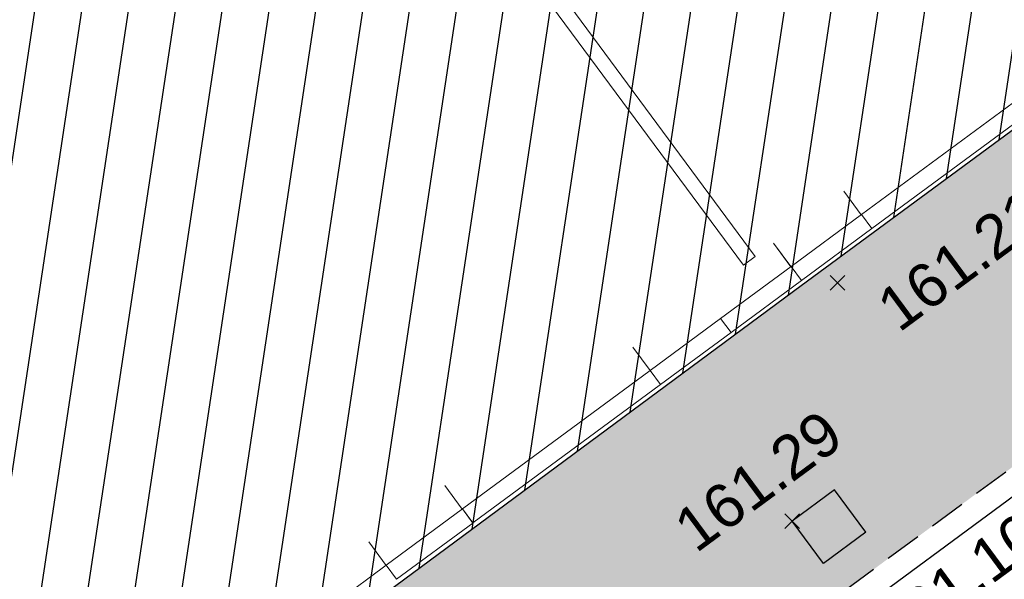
# Model space of a CAD drawing. Header units: metres. Extents: x 1575818 to 1575995, y 2263001 to 2263183.
# Tile 11 of 67: x 1575890.69 to 1575897.44, y 2263026.96 to 2263030.8. Entities that reach past the tile are written whole.
import ezdxf
from ezdxf.enums import TextEntityAlignment as Align

# ---------------------------------------------------------------- set-up
doc = ezdxf.new("R2010")
doc.units = ezdxf.units.M
doc.header["$PDMODE"] = 3
doc.header["$PDSIZE"] = 0.05
doc.linetypes.add('CACHE_25', pattern=[0.375, 0.25, -0.125])
doc.layers.get('0').update_dxf_attribs({"linetype": 'CONTINUOUS'})
doc.layers.add('_REVIT', color=7, linetype='CONTINUOUS', true_color=0x0064c8)
for name, color, linetype, lineweight in [('CC43_A-WALL', 113, 'CONTINUOUS', 13), ('CC43_I-WALL', 2, 'CONTINUOUS', 13), ('RVT_A-GLAZ', 151, 'CONTINUOUS', 13), ('RVT_I-WALL', 2, 'CONTINUOUS', 13)]:
    doc.layers.add(name, color=color, linetype=linetype, lineweight=lineweight)
for name, color, linetype in [('D_BATI', 1, 'CONTINUOUS'), ('D_PLAQUE', 151, 'CONTINUOUS'), ('D_TROTTOIR', 7, 'CONTINUOUS'), ('H_BATI', 30, 'CONTINUOUS'), ('H_GALETS', 253, 'CONTINUOUS'), ('TOPO_ALT', 142, 'CONTINUOUS'), ('TOPO_JIS', 7, 'CONTINUOUS')]:
    doc.layers.add(name, color=color, linetype=linetype)
doc.styles.get("Standard").update_dxf_attribs({"font": 'arial.ttf'})

# ---------------------------------------------------------------- blocks, each defined once
blk = doc.blocks.new('REVIT')
at = {"layer": 'CC43_A-WALL', "color": 253}
for p, q in [((1575896.336, 2263029.6262), (1575896.3358, 2263029.6261)), ((1575896.3358, 2263029.6261), (1575896.4547, 2263029.4652)), ((1575896.4548, 2263029.4653), (1575896.336, 2263029.6262)), ((1575895.8534, 2263029.2698), (1575895.8532, 2263029.2697)), ((1575895.8532, 2263029.2697), (1575895.972, 2263029.1088)), ((1575895.9722, 2263029.1089), (1575895.8534, 2263029.2698)), ((1575894.8889, 2263028.5576), (1575894.8888, 2263028.5575)), ((1575894.8888, 2263028.5575), (1575895.0076, 2263028.3965)), ((1575895.0078, 2263028.3966), (1575894.8889, 2263028.5576)), ((1575893.6023, 2263027.6073), (1575893.6021, 2263027.6072)), ((1575893.6021, 2263027.6072), (1575893.721, 2263027.4463)), ((1575893.7211, 2263027.4464), (1575893.6023, 2263027.6073)), ((1575893.0795, 2263027.2212), (1575893.0794, 2263027.2211)), ((1575893.0794, 2263027.2211), (1575893.1982, 2263027.0602)), ((1575893.1983, 2263027.0603), (1575893.0795, 2263027.2212))]:
    blk.add_line(p, q, dxfattribs=at)
at = {"layer": 'CC43_I-WALL', "color": 253}
for p, q in [((1575895.7288, 2263029.1778), (1575892.3556, 2263033.7434)), ((1575892.2752, 2263033.684), (1575895.6484, 2263029.1184)), ((1575895.6484, 2263029.1184), (1575895.7288, 2263029.1778))]:
    blk.add_line(p, q, dxfattribs=at)
at = {"layer": 'RVT_A-GLAZ', "color": 253}
for p, q in [((1575896.457, 2263029.467), (1575897.7436, 2263030.4171)), ((1575896.457, 2263029.467), (1575897.7436, 2263030.4171)), ((1575896.5282, 2263029.3706), (1575897.8148, 2263030.3207)), ((1575896.5282, 2263029.3706), (1575897.8148, 2263030.3207)), ((1575895.9744, 2263029.1105), (1575896.4569, 2263029.4668)), ((1575895.9744, 2263029.1105), (1575896.4569, 2263029.4668)), ((1575896.4569, 2263029.4668), (1575896.5281, 2263029.3704)), ((1575896.4569, 2263029.4668), (1575896.5281, 2263029.3704)), ((1575896.5282, 2263029.3706), (1575896.457, 2263029.467)), ((1575896.5282, 2263029.3706), (1575896.457, 2263029.467)), ((1575896.0456, 2263029.0141), (1575896.5281, 2263029.3704)), ((1575896.0456, 2263029.0141), (1575896.5281, 2263029.3704)), ((1575895.4918, 2263028.7541), (1575895.9742, 2263029.1104)), ((1575895.4918, 2263028.7541), (1575895.9742, 2263029.1104)), ((1575895.9742, 2263029.1104), (1575896.0454, 2263029.014)), ((1575895.9742, 2263029.1104), (1575896.0454, 2263029.014)), ((1575896.0456, 2263029.0141), (1575895.9744, 2263029.1105)), ((1575896.0456, 2263029.0141), (1575895.9744, 2263029.1105)), ((1575895.563, 2263028.6577), (1575896.0454, 2263029.014)), ((1575895.563, 2263028.6577), (1575896.0454, 2263029.014)), ((1575895.0091, 2263028.3977), (1575895.4916, 2263028.754)), ((1575895.0091, 2263028.3977), (1575895.4916, 2263028.754)), ((1575895.4916, 2263028.754), (1575895.5628, 2263028.6576)), ((1575895.4916, 2263028.754), (1575895.5628, 2263028.6576)), ((1575895.563, 2263028.6577), (1575895.4918, 2263028.7541)), ((1575895.563, 2263028.6577), (1575895.4918, 2263028.7541)), ((1575895.0803, 2263028.3013), (1575895.5628, 2263028.6576)), ((1575895.0803, 2263028.3013), (1575895.5628, 2263028.6576)), ((1575893.7224, 2263027.4474), (1575895.009, 2263028.3975)), ((1575893.7224, 2263027.4474), (1575895.009, 2263028.3975)), ((1575895.009, 2263028.3975), (1575895.0802, 2263028.3011)), ((1575895.009, 2263028.3975), (1575895.0802, 2263028.3011)), ((1575895.0803, 2263028.3013), (1575895.0091, 2263028.3977)), ((1575895.0803, 2263028.3013), (1575895.0091, 2263028.3977)), ((1575893.7936, 2263027.351), (1575895.0802, 2263028.3011)), ((1575893.7936, 2263027.351), (1575895.0802, 2263028.3011)), ((1575893.1996, 2263027.0612), (1575893.7223, 2263027.4472)), ((1575893.7223, 2263027.4472), (1575893.7935, 2263027.3508)), ((1575893.7936, 2263027.351), (1575893.7224, 2263027.4474)), ((1575893.7936, 2263027.351), (1575893.7224, 2263027.4474)), ((1575893.2708, 2263026.9648), (1575893.7935, 2263027.3508)), ((1575892.6768, 2263026.6751), (1575893.1994, 2263027.0611)), ((1575893.1994, 2263027.0611), (1575893.2706, 2263026.9647)), ((1575893.2708, 2263026.9648), (1575893.1996, 2263027.0612))]:
    blk.add_line(p, q, dxfattribs=at)
at = {"layer": 'RVT_I-WALL', "color": 253}
for p, q in [((1575895.7288, 2263029.1778), (1575892.3556, 2263033.7434)), ((1575892.2752, 2263033.684), (1575895.6484, 2263029.1184)), ((1575895.6484, 2263029.1184), (1575895.7288, 2263029.1778))]:
    blk.add_line(p, q, dxfattribs=at)
blk = doc.blocks.new('TCPOINT')
at = {"color": 0, "lineweight": 9}
blk.add_point((0, 0), dxfattribs=at)
at = {"layer": 'TOPO_ALT', "lineweight": 9}
blk.add_attdef('ALT', text='', height=0.3, dxfattribs=at).set_placement((0.1, -0.1), align=Align.TOP_LEFT)
blk = doc.blocks.new('112')
for p, q in [((0, -1), (0, 0)), ((0, 0), (1, 0)), ((1, -1), (1, 0)), ((0, -1), (1, -1))]:
    blk.add_line(p, q)

msp = doc.modelspace()

# ---------------------------------------------------------------- hatches: boundary and pattern name
at = {"layer": 'H_BATI'}
h = msp.add_hatch(dxfattribs=at)
h.set_pattern_fill('ANSI31', color=256, scale=0.1)
h.set_pattern_definition([(81.43235, (1575893.79363, 2263027.35096), (-0.3139569, 0.0473002), [])])
h.paths.add_polyline_path([(1575875.1671, 2263013.5852), (1575883.0952, 2263019.4429), (1575887.1343, 2263022.4068), (1575886.7268, 2263022.9603), (1575888.7942, 2263024.4828), (1575889.2095, 2263023.9216), (1575896.0438, 2263028.9789), (1575901.2304, 2263032.8027), (1575897.6187, 2263037.6724), (1575893.5058, 2263043.2392), (1575885.9498, 2263037.5879), (1575877.0652, 2263031.0108), (1575877.1897, 2263030.8417), (1575875.6611, 2263029.7168), (1575875.4596, 2263029.5666), (1575866.305, 2263041.8427), (1575844.6775, 2263070.8449), (1575826.2066, 2263095.6079), (1575818.7085, 2263090.0734), (1575849.7811, 2263053.4972)])
at = {"layer": 'H_GALETS'}
h = msp.add_hatch(dxfattribs=at)
h.set_pattern_fill('GRAVEL', color=256, scale=0.05)
h.set_pattern_definition([(264.44515, (1575893.7751, 2263028.91579), (-1.38634363, -15.22987353), [0.17086, -16.91525]), (221.40205, (1575893.75856, 2263028.74573), (11.5072799, 10.07242463), [0.293202, -29.027]), (168.94275, (1575893.53863, 2263028.55182), (18.5143042, -3.69751095), [0.20674, -20.46735]), (303.70605, (1575893.32869, 2263028.00223), (-14.06258964, 21.18999867), [0.267002, -26.4332]), (329.26605, (1575893.47686, 2263027.78011), (-14.15959475, 8.4903751), [0.261817, -25.9199]), (33.70605, (1575893.7019, 2263027.64631), (-21.18999867, -14.06258964), [0.267002, -26.4332]), (74.12655, (1575893.92402, 2263027.794476), (-5.74108855, -20.02273855), [0.353097, -34.95655]), (108.68765, (1575894.020597, 2263028.13411), (-9.44028165, 27.75891841), [0.33336, -33.00265]), (157.86195, (1575893.913786, 2263028.449893), (-17.97915308, 7.2494942), [0.267906, -26.52275]), (211.66875, (1575893.66563, 2263028.55085), (11.9938873, 7.2746223), [0.305856, -14.98695]), (258.82975, (1575893.405316, 2263028.390275), (-3.96507615, -20.29029762), [0.39554, -39.1584]), (175.24645, (1575894.3478, 2263028.73869), (-11.6778287, 0.851198), [0.135, -13.3653]), (207.90155, (1575894.213265, 2263028.749875), (14.79168468, 7.76124762), [0.25684, -25.4273]), (261.432, (1575893.9863, 2263028.6297), (0.75422, -1.02179), [0.1796, -1.616445]), (239.631, (1575893.82425, 2263028.6995), (3.60052, 5.8146955), [0.09672, -9.5753]), (328.2337, (1575893.77535, 2263028.61606), (-3.2844486, 2.311151), [0.13678, -6.7024]), (67.3961, (1575893.89164, 2263028.54405), (1.556926, 4.306235), [0.22216, -7.18315]), (197.9974, (1575893.97703, 2263028.74914), (2.797798, 0.486651), [0.16064, -3.85545]), (52.82185, (1575893.18271, 2263028.17861), (7.9552482, 10.607556), [0.225044, -22.2794]), (106.77855, (1575893.31871, 2263028.357915), (4.2092505, -14.25653585), [0.1888, -18.6911]), (329.631, (1575893.82619, 2263028.9535), (-5.8146955, 3.60052), [0.19344, -9.4786]), (20.04285, (1575893.99309, 2263028.8557), (-12.48055263, -4.47683187), [0.225044, -22.2794]), (15.8763, (1575893.65033, 2263027.5451), (-6.6173898, -1.7275231), [0.21702, -10.63385]), (331.20745, (1575893.85907, 2263027.60447), (-13.40534037, 7.46859293), [0.181836, -18.0018]), (103.2337, (1575894.59063, 2263027.93925), (-1.7275197, 6.6174092), [0.19344, -9.4786]), (53.78635, (1575894.54634, 2263028.12755), (-10.26639256, -13.89199897), [0.21289, -21.0762]), (105.8763, (1575894.08995, 2263027.56968), (1.7275231, -6.6173898), [0.10851, -10.7424]), (137.7422, (1575894.52932, 2263027.894), (-4.0386507, 3.3329296), [0.06476, -6.411]), (202.3961, (1575894.4814, 2263027.93754), (3.819588, 1.240871), [0.26182, -4.974525]), (222.44135, (1575894.23932, 2263027.83779), (9.4636625, 8.56396573), [0.242634, -24.0207]), (340.1224, (1575893.95952, 2263028.4521), (-2.530226, 1.289358), [0.18316, -4.39589]), (29.58955, (1575894.131773, 2263028.389807), (18.878873, 10.7781398), [0.31978, -31.658]), (97.37775, (1575894.40985, 2263028.54771), (1.1923718, -10.1693782), [0.130754, -12.9447]), (126.432, (1575894.393, 2263028.6774), (-1.77601, 0.26757), [0.0762, -1.1938]), (156.68875, (1575894.19626, 2263027.85336), (9.3666794, -4.1356532), [0.176433, -17.46695]), (84.44515, (1575894.03423, 2263027.92318), (1.38634363, 15.22987353), [0.34172, -16.7444]), (36.432, (1575894.0673, 2263028.2633), (0.26757, 1.77601), [0.3302, -0.9398]), (1.73715, (1575894.33297, 2263028.45939), (-15.4974104, -0.38964968), [0.200805, -19.87965]), (290.487, (1575894.53368, 2263028.46548), (1.995091, -4.8413885), [0.184915, -9.06085]), (244.07835, (1575894.5984, 2263028.29226), (-11.87179874, -24.54805672), [0.301073, -29.80625]), (211.85845, (1575894.46679, 2263028.02148), (-14.03748159, -8.78306442), [0.318514, -31.5329]), (211.85845, (1575894.46679, 2263028.02148), (-14.03748159, -8.78306442), [0.318514, -31.5329])])
edge = h.paths.add_edge_path()
edge.add_line((1575901.2304, 2263032.8027), (1575902.0597, 2263031.7382))
edge.add_arc((1575891.4545, 2263039.9396), 13.4064, 307.10989, 322.28392, ccw=False)
edge.add_line((1575899.5433, 2263029.2482), (1575896.2739, 2263026.8362))
edge.add_line((1575896.2739, 2263026.8362), (1575893.8539, 2263025.0279))
edge.add_line((1575893.8539, 2263025.0279), (1575888.544, 2263021.1125))
edge.add_line((1575888.544, 2263021.1125), (1575885.0849, 2263018.83))
edge.add_line((1575885.0849, 2263018.83), (1575883.0952, 2263019.4429))
edge.add_line((1575883.0952, 2263019.4429), (1575887.1343, 2263022.4068))
edge.add_line((1575887.1343, 2263022.4068), (1575886.7268, 2263022.9603))
edge.add_line((1575886.7268, 2263022.9603), (1575888.7942, 2263024.4828))
edge.add_line((1575888.7942, 2263024.4828), (1575889.2095, 2263023.9216))
edge.add_line((1575889.2095, 2263023.9216), (1575896.0438, 2263028.9789))
edge.add_line((1575896.0438, 2263028.9789), (1575901.2304, 2263032.8027))
h.paths.add_polyline_path([(1575886.4539, 2263020.5544), (1575886.6706, 2263020.1999), (1575886.3161, 2263019.9831), (1575886.0994, 2263020.3377)], flags=16)
edge = h.paths.add_edge_path(flags=0)
edge.add_ellipse((1575886.385, 2263020.2688), major_axis=(-0.1041, 0.1041), ratio=1, start_angle=0, end_angle=360)
edge = h.paths.add_edge_path(flags=16)
edge.add_arc((1575894.1051, 2263025.8778), 0.3, 0, 360)
edge = h.paths.add_edge_path(flags=16)
edge.add_line((1575896.2721, 2263027.5784), (1575895.9824, 2263027.3635))
edge = h.paths.add_edge_path(flags=16)
edge.add_line((1575896.4869, 2263027.2887), (1575896.1973, 2263027.0738))
edge = h.paths.add_edge_path(flags=16)
edge.add_line((1575896.4869, 2263027.2887), (1575896.2721, 2263027.5784))
edge = h.paths.add_edge_path(flags=16)
edge.add_line((1575896.1973, 2263027.0738), (1575895.9824, 2263027.3635))

# ---------------------------------------------------------------- linework, layer by layer
at = {"layer": 'D_BATI', "flags": 128}
msp.add_lwpolyline([(1575886.7337, 2263022.9654), (1575888.7942, 2263024.4828), (1575889.2095, 2263023.9216), (1575896.0438, 2263028.9789), (1575901.2304, 2263032.8027), (1575897.6187, 2263037.6724), (1575893.5058, 2263043.2392), (1575885.9498, 2263037.5879), (1575877.0652, 2263031.0108)], dxfattribs=at)
at = {"layer": 'D_TROTTOIR', "flags": 128}
msp.add_lwpolyline([(1575850.886, 2263068.863), (1575852.8983, 2263068.6162, 0.074881), (1575858.9213, 2263068.9356, 0.062403), (1575863.6892, 2263070.5534, 0.064887), (1575869.7868, 2263074.5601, 0.088983), (1575873.4452, 2263079.6234), (1575876.4027, 2263075.6223), (1575881.2521, 2263069.1473), (1575886.1493, 2263062.5551), (1575890.8359, 2263056.305), (1575895.1688, 2263050.5262), (1575899.2674, 2263044.9656), (1575902.6849, 2263040.4489), (1575902.9192, 2263040.1406, -0.010415), (1575903.0492, 2263039.6417, -0.035682), (1575903.3853, 2263036.58, -0.164239), (1575902.1951, 2263031.6436, -0.066473), (1575899.642, 2263029.116), (1575896.3723, 2263026.7037), (1575893.9523, 2263024.8954), (1575888.6419, 2263020.9797)], format="xyb", dxfattribs=at)
at = {"layer": 'D_TROTTOIR', "linetype": 'CACHE_25', "flags": 128}
msp.add_lwpolyline([(1575850.8659, 2263068.6992), (1575852.8803, 2263068.4521, 0.074907), (1575858.9544, 2263068.774, 0.062403), (1575863.7613, 2263070.405, 0.064928), (1575869.898, 2263074.4382, 0.085202), (1575873.4738, 2263079.3071), (1575876.2703, 2263075.5238), (1575881.1198, 2263069.0486), (1575886.0171, 2263062.4564), (1575890.7039, 2263056.206), (1575895.0363, 2263050.4278), (1575899.1352, 2263044.8669), (1575902.5535, 2263040.3492), (1575902.7688, 2263040.0657, -0.009688), (1575902.8877, 2263039.6077, -0.03568), (1575903.2206, 2263036.5695, -0.164117), (1575902.0597, 2263031.7382, -0.066306), (1575899.5433, 2263029.2482), (1575896.2739, 2263026.8362), (1575893.8539, 2263025.0279), (1575888.544, 2263021.1125)], format="xyb", dxfattribs=at)

# ---------------------------------------------------------------- block references
at = {"layer": '_REVIT'}
msp.add_blockref('REVIT', (0, 0), dxfattribs=at)
at = {"layer": 'D_PLAQUE', "xscale": 0.3606414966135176, "yscale": 0.3606414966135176, "rotation": 126.5672978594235}
msp.add_blockref('112', (1575896.1973, 2263027.0738), dxfattribs=at)
at = {"layer": 'TOPO_JIS'}
ref = msp.add_blockref('TCPOINT', (1575896.2921, 2263028.9981), dxfattribs=dict(at, rotation=36.43234740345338))
ref.add_attrib('ALT', '161.21', dxfattribs={"layer": 'TOPO_ALT', "height": 0.3, "rotation": 36.43235}).set_placement((1575896.5352, 2263028.8932), align=Align.TOP_LEFT)
ref = msp.add_blockref('TCPOINT', (1575895.9824, 2263027.3635), dxfattribs=dict(at, rotation=36.43234740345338))
ref.add_attrib('ALT', '161.29', dxfattribs={"layer": 'TOPO_ALT', "height": 0.3, "rotation": 36.43235}).set_placement((1575895.1442, 2263027.3806), align=Align.TOP_LEFT)
ref = msp.add_blockref('TCPOINT', (1575896.3723, 2263026.7037), dxfattribs=dict(at, rotation=36.43234740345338))
ref.add_attrib('ALT', '161.10', dxfattribs={"layer": 'TOPO_ALT', "height": 0.3, "rotation": 36.43235}).set_placement((1575896.5121, 2263026.6826), align=Align.TOP_LEFT)

doc.saveas('drawing.dxf')
